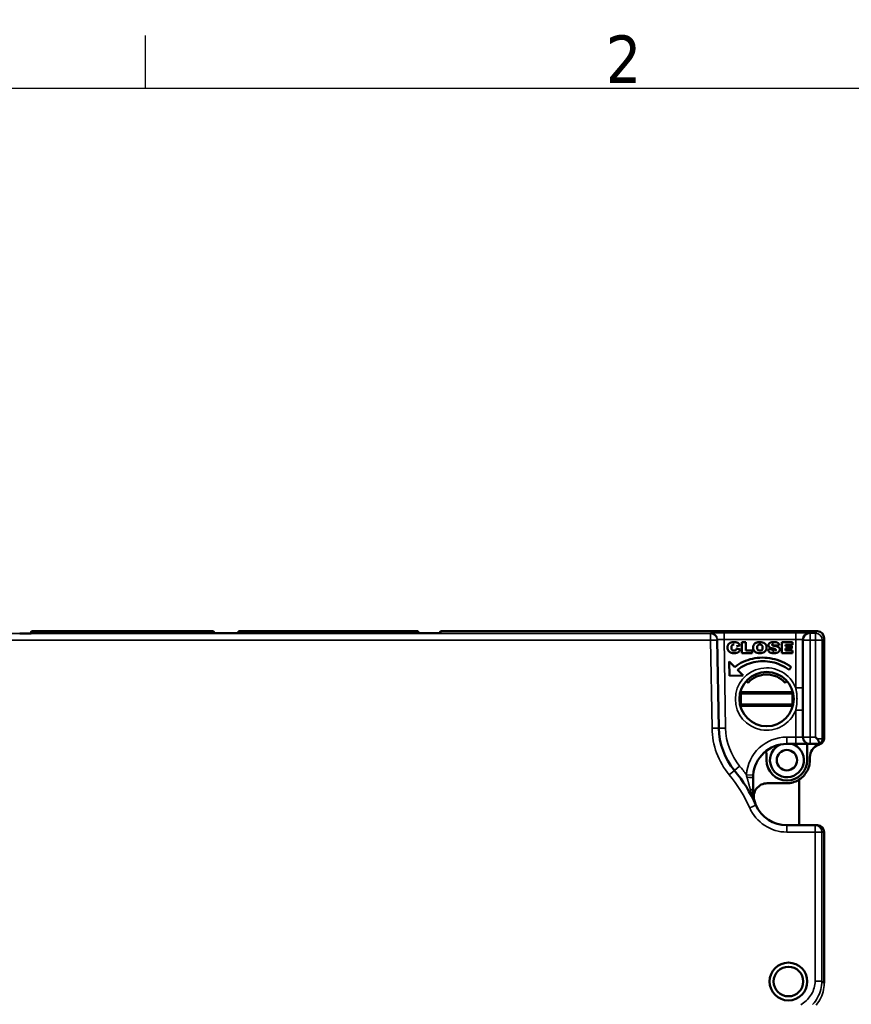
# Model space of a CAD drawing. Header units: millimetres. Extents: x 0 to 420, y 0 to 297.
# Tile 14 of 15: x 271 to 332, y 220 to 292. Entities that reach past the tile are written whole.
import ezdxf

# ---------------------------------------------------------------- set-up
doc = ezdxf.new("R2010")
doc.units = ezdxf.units.MM
doc.layers.get('0').update_dxf_attribs({"lineweight": 25})
for name, color, linetype, lineweight in [('Geometria schizzo (ISO)', 7, 'Continuous', 25), ('Simbolo (ISO)', 7, 'Continuous', 25), ('Visibile (ISO)', 7, 'Continuous', 50), ('Visibile sottile (ISO)', 7, 'Continuous', 35)]:
    doc.layers.add(name, color=color, linetype=linetype, lineweight=lineweight)
doc.styles.add('DEFAULT-ISO', font='TAHOMA.TTF')

# ---------------------------------------------------------------- blocks, each defined once
blk = doc.blocks.new('Bordi Default Border')
at = {"layer": 'Geometria schizzo (ISO)'}
blk.add_line((280, 287), (280, 290.9), dxfattribs=at)
at = {"layer": 'Geometria schizzo (ISO)', "flags": 128}
blk.add_lwpolyline([(10, 10), (10, 287), (410, 287), (410, 10), (10, 10)], dxfattribs=at)
at = {"layer": 'Simbolo (ISO)', "insert": (313.939, 287.4), "char_height": 3.5, "attachment_point": 7, "style": 'DEFAULT-ISO'}
blk.add_mtext('2', dxfattribs=at)

msp = doc.modelspace()

# ---------------------------------------------------------------- linework, layer by layer
at = {"layer": 'Visibile (ISO)'}
for p, q in [((271.587, 246.871), (271.582, 246.845)), ((271.59, 246.889), (271.587, 246.871)), ((285.033, 246.871), (271.587, 246.871)), ((271.59, 246.889), (271.59, 246.996)), ((271.59, 246.996), (285.03, 246.996)), ((271.69, 246.857), (271.689, 246.847)), ((300.758, 246.857), (271.69, 246.857)), ((271.715, 246.849), (271.69, 246.857)), ((285.03, 246.889), (285.03, 246.996)), ((285.03, 246.889), (285.033, 246.871)), ((285.033, 246.871), (285.035, 246.857)), ((286.867, 246.871), (286.864, 246.857)), ((286.87, 246.891), (286.867, 246.871)), ((300.11, 246.871), (286.867, 246.871)), ((286.87, 246.891), (286.87, 246.996)), ((286.87, 246.996), (300.107, 246.996)), ((300.107, 246.887), (300.107, 246.996)), ((300.107, 246.887), (300.11, 246.871)), ((300.11, 246.871), (300.112, 246.857)), ((301.744, 246.865), (301.744, 246.996)), ((301.744, 246.996), (329.54, 246.996)), ((322.147, 246.926), (322.148, 246.899)), ((328.98, 246.926), (322.147, 246.926)), ((328.98, 246.899), (322.148, 246.899)), ((328.98, 246.899), (328.98, 246.926)), ((322.157, 246.391), (322.158, 246.339)), ((322.158, 246.339), (322.271, 239.858)), ((323.835, 245.957), (323.578, 245.911)), ((323.975, 246.194), (323.975, 245.394)), ((324.267, 246.194), (323.975, 246.194)), ((324.267, 245.589), (324.267, 246.194)), ((326.23, 245.94), (326.731, 245.964)), ((326.907, 246.194), (326.907, 245.394)), ((327.701, 246.194), (326.907, 246.194)), ((327.199, 246.009), (327.701, 246.009)), ((327.199, 245.891), (327.199, 246.009)), ((327.701, 246.009), (327.701, 246.194)), ((330.04, 246.496), (330.04, 239.13)), ((323.59, 245.725), (323.847, 245.66)), ((323.975, 245.394), (324.734, 245.394)), ((324.734, 245.589), (324.267, 245.589)), ((324.734, 245.394), (324.734, 245.589)), ((326.194, 245.677), (325.902, 245.661)), ((326.907, 245.394), (327.712, 245.394)), ((327.666, 245.891), (327.199, 245.891)), ((327.199, 245.725), (327.666, 245.725)), ((327.199, 245.579), (327.199, 245.725)), ((327.712, 245.579), (327.199, 245.579)), ((327.666, 245.725), (327.666, 245.891)), ((327.712, 245.394), (327.712, 245.579)), ((323.041, 244.775), (323.059, 243.715)), ((323.454, 244.359), (323.041, 244.775)), ((324.073, 243.733), (323.662, 244.149)), ((327.462, 244.155), (327.609, 244.375)), ((323.059, 243.715), (324.073, 243.733)), ((324.303, 243.334), (324.435, 243.202)), ((327.154, 243.202), (327.285, 243.334)), ((323.894, 241.496), (323.894, 242.506)), ((323.894, 242.506), (327.694, 242.506)), ((327.694, 242.401), (323.894, 242.401)), ((327.694, 242.506), (327.694, 241.496)), ((327.694, 241.601), (323.894, 241.601)), ((323.894, 241.496), (327.694, 241.496)), ((327.944, 238.701), (327.294, 238.701)), ((327.944, 238.701), (328.944, 238.701)), ((328.794, 238.701), (328.794, 237.501)), ((329.003, 238.701), (328.944, 238.701)), ((329.717, 238.701), (329.003, 238.701)), ((329.396, 239.201), (329.512, 239.084)), ((329.757, 238.701), (329.717, 238.701)), ((329.766, 238.701), (329.79, 238.701)), ((329.652, 238.644), (329.652, 238.644)), ((325.794, 237.758), (325.794, 237.501)), ((328.985, 237.701), (328.985, 237.501)), ((324.794, 236.201), (324.794, 235.201)), ((325.849, 235.801), (327.285, 235.801)), ((328.194, 232.701), (328.194, 236.071)), ((327.294, 232.701), (329.374, 232.701)), ((329.374, 232.701), (329.544, 232.701)), ((330.04, 232.205), (330.04, 221.065))]:
    msp.add_line(p, q, dxfattribs=at)
at = {"layer": 'Visibile (ISO)', "flags": 128}
for points in [[(323.156, 245.421), (323.129, 245.432), (323.103, 245.446), (323.078, 245.461), (323.054, 245.479), (323.032, 245.5), (323.01, 245.522), (322.989, 245.547), (322.97, 245.573), (322.954, 245.602), (322.94, 245.633), (322.929, 245.666), (322.921, 245.701), (322.915, 245.738), (322.913, 245.777), (322.913, 245.818), (322.916, 245.856), (322.921, 245.893), (322.93, 245.929), (322.941, 245.962), (322.955, 245.993), (322.972, 246.022), (322.991, 246.049), (323.014, 246.074), (323.039, 246.098)], [(323.039, 246.098), (323.049, 246.106), (323.06, 246.114), (323.072, 246.122), (323.084, 246.13), (323.096, 246.137), (323.108, 246.144), (323.121, 246.15), (323.135, 246.156), (323.148, 246.162), (323.162, 246.167), (323.177, 246.172), (323.191, 246.177), (323.207, 246.181), (323.222, 246.185), (323.238, 246.188), (323.254, 246.191), (323.271, 246.194), (323.287, 246.197), (323.305, 246.199), (323.322, 246.2), (323.34, 246.202), (323.359, 246.203), (323.377, 246.203), (323.396, 246.204)], [(323.404, 246.018), (323.381, 246.017), (323.359, 246.014), (323.339, 246.01), (323.32, 246.004), (323.302, 245.996), (323.286, 245.987), (323.27, 245.976), (323.256, 245.963), (323.244, 245.949), (323.232, 245.932), (323.223, 245.913), (323.216, 245.891), (323.21, 245.867), (323.207, 245.841), (323.205, 245.812), (323.205, 245.782), (323.206, 245.753), (323.209, 245.727), (323.213, 245.703), (323.218, 245.681), (323.225, 245.662), (323.233, 245.645), (323.243, 245.63), (323.254, 245.618)], [(323.396, 246.204), (323.426, 246.203), (323.455, 246.202), (323.483, 246.199), (323.509, 246.196), (323.535, 246.192), (323.559, 246.188), (323.582, 246.182), (323.605, 246.176), (323.626, 246.169), (323.646, 246.161), (323.664, 246.152), (323.682, 246.142), (323.699, 246.131), (323.715, 246.12), (323.73, 246.108), (323.745, 246.094), (323.759, 246.08), (323.772, 246.065), (323.784, 246.05), (323.796, 246.033), (323.807, 246.015), (323.817, 245.997), (323.826, 245.977), (323.835, 245.957)], [(325.299, 246.204), (325.247, 246.202), (325.198, 246.198), (325.152, 246.191), (325.108, 246.181), (325.067, 246.168), (325.029, 246.153), (324.993, 246.135), (324.96, 246.114), (324.929, 246.09), (324.902, 246.064), (324.878, 246.035), (324.858, 246.005), (324.84, 245.972), (324.826, 245.937), (324.816, 245.9), (324.809, 245.861), (324.805, 245.819), (324.805, 245.776), (324.808, 245.734), (324.814, 245.695), (324.823, 245.658), (324.836, 245.623), (324.851, 245.591), (324.87, 245.561)], [(324.87, 245.561), (324.917, 245.507), (324.971, 245.463), (325.034, 245.429), (325.107, 245.405), (325.19, 245.39), (325.285, 245.384), (325.385, 245.387), (325.474, 245.399), (325.553, 245.422), (325.62, 245.455), (325.677, 245.496), (325.723, 245.545), (325.759, 245.603), (325.783, 245.672), (325.795, 245.75), (325.796, 245.838), (325.782, 245.919), (325.754, 245.991), (325.712, 246.054), (325.655, 246.107), (325.585, 246.149), (325.502, 246.179), (325.406, 246.197), (325.299, 246.204)], [(325.301, 245.569), (325.278, 245.57), (325.257, 245.572), (325.237, 245.576), (325.217, 245.581), (325.199, 245.588), (325.183, 245.597), (325.167, 245.607), (325.153, 245.619), (325.14, 245.633), (325.129, 245.649), (325.119, 245.667), (325.111, 245.687), (325.105, 245.709), (325.1, 245.733), (325.098, 245.76), (325.097, 245.789), (325.097, 245.818), (325.1, 245.846), (325.104, 245.871), (325.11, 245.894), (325.118, 245.915), (325.127, 245.934), (325.139, 245.951), (325.152, 245.965)], [(325.152, 245.965), (325.156, 245.969), (325.161, 245.973), (325.166, 245.977), (325.171, 245.981), (325.176, 245.985), (325.182, 245.988), (325.187, 245.991), (325.192, 245.994), (325.198, 245.997), (325.204, 246), (325.21, 246.002), (325.216, 246.004), (325.222, 246.007), (325.228, 246.009), (325.235, 246.01), (325.241, 246.012), (325.248, 246.013), (325.255, 246.015), (325.262, 246.016), (325.269, 246.016), (325.276, 246.017), (325.283, 246.018), (325.291, 246.018), (325.298, 246.018)], [(325.298, 246.018), (325.306, 246.018), (325.314, 246.018), (325.321, 246.017), (325.329, 246.017), (325.336, 246.016), (325.343, 246.015), (325.351, 246.013), (325.357, 246.012), (325.364, 246.011), (325.371, 246.009), (325.377, 246.007), (325.384, 246.005), (325.39, 246.003), (325.396, 246), (325.402, 245.998), (325.408, 245.995), (325.414, 245.992), (325.419, 245.989), (325.425, 245.985), (325.43, 245.982), (325.435, 245.978), (325.44, 245.974), (325.445, 245.97), (325.45, 245.966)], [(325.45, 245.966), (325.464, 245.95), (325.477, 245.932), (325.487, 245.911), (325.495, 245.888), (325.501, 245.862), (325.504, 245.834), (325.505, 245.803), (325.504, 245.773), (325.502, 245.745), (325.498, 245.719), (325.493, 245.696), (325.487, 245.675), (325.478, 245.656), (325.469, 245.64), (325.458, 245.625), (325.445, 245.613), (325.431, 245.603), (325.416, 245.594), (325.4, 245.586), (325.382, 245.58), (325.364, 245.575), (325.344, 245.572), (325.323, 245.57), (325.301, 245.569)], [(325.979, 246.086), (325.971, 246.075), (325.964, 246.063), (325.957, 246.051), (325.952, 246.039), (325.947, 246.027), (325.943, 246.015), (325.94, 246.002), (325.938, 245.99), (325.937, 245.977), (325.938, 245.964), (325.938, 245.952), (325.94, 245.94), (325.942, 245.928), (325.946, 245.916), (325.95, 245.905), (325.954, 245.894), (325.96, 245.884), (325.966, 245.874), (325.973, 245.864), (325.981, 245.854), (325.99, 245.845), (325.999, 245.836), (326.01, 245.827), (326.021, 245.819)], [(326.34, 246.204), (326.316, 246.203), (326.292, 246.203), (326.27, 246.201), (326.248, 246.2), (326.227, 246.198), (326.208, 246.195), (326.189, 246.192), (326.17, 246.189), (326.153, 246.185), (326.137, 246.181), (326.121, 246.177), (326.107, 246.172), (326.093, 246.166), (326.079, 246.161), (326.067, 246.155), (326.055, 246.148), (326.043, 246.142), (326.033, 246.135), (326.022, 246.127), (326.013, 246.12), (326.003, 246.112), (325.995, 246.104), (325.987, 246.095), (325.979, 246.086)], [(326.303, 246.057), (326.296, 246.057), (326.289, 246.056), (326.282, 246.056), (326.275, 246.055), (326.268, 246.054), (326.261, 246.052), (326.254, 246.05), (326.247, 246.048), (326.241, 246.045), (326.235, 246.041), (326.229, 246.037), (326.224, 246.032), (326.219, 246.027), (326.214, 246.021), (326.211, 246.015), (326.208, 246.009), (326.206, 246.002), (326.206, 245.994), (326.207, 245.987), (326.209, 245.981), (326.213, 245.975), (326.218, 245.969), (326.223, 245.965), (326.229, 245.961)], [(326.33, 245.931), (326.324, 245.933), (326.317, 245.934), (326.311, 245.935), (326.306, 245.936), (326.3, 245.937), (326.295, 245.938), (326.289, 245.939), (326.284, 245.941), (326.279, 245.942), (326.275, 245.943), (326.27, 245.944), (326.266, 245.945), (326.262, 245.947), (326.258, 245.948), (326.254, 245.949), (326.251, 245.95), (326.247, 245.952), (326.244, 245.953), (326.241, 245.954), (326.239, 245.955), (326.236, 245.957), (326.234, 245.958), (326.231, 245.959), (326.229, 245.961)], [(326.728, 245.773), (326.722, 245.782), (326.715, 245.79), (326.707, 245.798), (326.698, 245.806), (326.689, 245.813), (326.679, 245.821), (326.669, 245.828), (326.658, 245.835), (326.646, 245.842), (326.634, 245.848), (326.621, 245.854), (326.607, 245.86), (326.593, 245.866), (326.577, 245.872), (326.559, 245.878), (326.54, 245.884), (326.519, 245.89), (326.496, 245.896), (326.472, 245.902), (326.447, 245.908), (326.42, 245.914), (326.391, 245.92), (326.361, 245.925), (326.33, 245.931)], [(326.731, 245.964), (326.728, 245.984), (326.723, 246.003), (326.718, 246.021), (326.711, 246.039), (326.704, 246.055), (326.695, 246.071), (326.685, 246.085), (326.674, 246.099), (326.662, 246.112), (326.649, 246.124), (326.634, 246.135), (326.619, 246.145), (326.602, 246.154), (326.585, 246.162), (326.566, 246.17), (326.546, 246.177), (326.524, 246.183), (326.501, 246.188), (326.478, 246.193), (326.452, 246.197), (326.426, 246.2), (326.399, 246.202), (326.37, 246.203), (326.34, 246.204)], [(323.764, 245.506), (323.749, 245.491), (323.732, 245.476), (323.714, 245.462), (323.696, 245.45), (323.676, 245.438), (323.656, 245.428), (323.635, 245.419), (323.612, 245.41), (323.589, 245.403), (323.563, 245.397), (323.536, 245.392), (323.507, 245.389), (323.476, 245.386), (323.444, 245.384), (323.41, 245.384), (323.377, 245.384), (323.344, 245.386), (323.313, 245.388), (323.283, 245.391), (323.255, 245.395), (323.228, 245.4), (323.202, 245.406), (323.178, 245.413), (323.156, 245.421)], [(323.254, 245.618), (323.258, 245.613), (323.263, 245.61), (323.267, 245.606), (323.272, 245.602), (323.277, 245.599), (323.281, 245.596), (323.287, 245.593), (323.292, 245.59), (323.297, 245.588), (323.302, 245.585), (323.308, 245.583), (323.314, 245.581), (323.32, 245.579), (323.326, 245.577), (323.332, 245.576), (323.338, 245.574), (323.344, 245.573), (323.351, 245.572), (323.358, 245.571), (323.364, 245.57), (323.371, 245.57), (323.379, 245.57), (323.386, 245.569), (323.393, 245.569)], [(323.393, 245.569), (323.4, 245.569), (323.408, 245.57), (323.414, 245.57), (323.421, 245.57), (323.428, 245.571), (323.434, 245.571), (323.441, 245.572), (323.447, 245.573), (323.453, 245.574), (323.459, 245.576), (323.464, 245.577), (323.47, 245.579), (323.475, 245.581), (323.481, 245.582), (323.486, 245.584), (323.491, 245.587), (323.496, 245.589), (323.5, 245.591), (323.505, 245.594), (323.509, 245.597), (323.513, 245.599), (323.517, 245.602), (323.521, 245.605), (323.525, 245.609)], [(323.525, 245.609), (323.529, 245.612), (323.532, 245.616), (323.536, 245.619), (323.539, 245.623), (323.542, 245.627), (323.546, 245.631), (323.549, 245.635), (323.552, 245.639), (323.555, 245.644), (323.558, 245.648), (323.561, 245.653), (323.563, 245.658), (323.566, 245.663), (323.569, 245.668), (323.571, 245.673), (323.574, 245.678), (323.576, 245.684), (323.578, 245.689), (323.58, 245.695), (323.582, 245.701), (323.584, 245.707), (323.586, 245.713), (323.588, 245.719), (323.59, 245.725)], [(323.847, 245.66), (323.844, 245.652), (323.842, 245.644), (323.84, 245.637), (323.837, 245.63), (323.834, 245.622), (323.832, 245.615), (323.829, 245.608), (323.826, 245.601), (323.823, 245.595), (323.82, 245.588), (323.817, 245.581), (323.813, 245.575), (323.81, 245.569), (323.806, 245.562), (323.802, 245.556), (323.799, 245.55), (323.795, 245.544), (323.791, 245.539), (323.787, 245.533), (323.782, 245.527), (323.778, 245.522), (323.774, 245.517), (323.769, 245.511), (323.764, 245.506)], [(325.902, 245.661), (325.903, 245.651), (325.905, 245.641), (325.907, 245.632), (325.909, 245.622), (325.911, 245.613), (325.914, 245.603), (325.917, 245.594), (325.92, 245.585), (325.923, 245.576), (325.927, 245.568), (325.931, 245.559), (325.935, 245.551), (325.94, 245.542), (325.945, 245.534), (325.95, 245.526), (325.955, 245.519), (325.961, 245.511), (325.967, 245.503), (325.973, 245.496), (325.979, 245.489), (325.986, 245.482), (325.993, 245.475), (326.001, 245.468), (326.008, 245.462)], [(326.008, 245.462), (326.021, 245.452), (326.035, 245.443), (326.051, 245.434), (326.067, 245.426), (326.085, 245.419), (326.104, 245.413), (326.125, 245.407), (326.147, 245.402), (326.17, 245.397), (326.194, 245.393), (326.219, 245.39), (326.246, 245.387), (326.274, 245.386), (326.304, 245.384), (326.334, 245.384), (326.366, 245.384), (326.396, 245.385), (326.425, 245.387), (326.453, 245.39), (326.48, 245.393), (326.505, 245.398), (326.529, 245.403), (326.552, 245.409), (326.574, 245.417)], [(326.021, 245.819), (326.028, 245.814), (326.035, 245.809), (326.043, 245.804), (326.051, 245.799), (326.06, 245.795), (326.069, 245.79), (326.078, 245.786), (326.088, 245.781), (326.098, 245.777), (326.109, 245.773), (326.12, 245.768), (326.131, 245.764), (326.143, 245.76), (326.155, 245.757), (326.167, 245.753), (326.18, 245.749), (326.193, 245.746), (326.207, 245.742), (326.221, 245.739), (326.235, 245.735), (326.25, 245.732), (326.265, 245.729), (326.281, 245.726), (326.297, 245.723)], [(326.351, 245.54), (326.341, 245.54), (326.331, 245.541), (326.321, 245.542), (326.312, 245.543), (326.303, 245.545), (326.294, 245.547), (326.286, 245.55), (326.277, 245.553), (326.27, 245.557), (326.262, 245.561), (326.255, 245.566), (326.248, 245.571), (326.241, 245.576), (326.235, 245.582), (326.229, 245.588), (326.223, 245.595), (326.218, 245.603), (326.214, 245.611), (326.209, 245.62), (326.205, 245.63), (326.202, 245.64), (326.199, 245.652), (326.196, 245.664), (326.194, 245.677)], [(326.297, 245.723), (326.306, 245.721), (326.316, 245.719), (326.325, 245.717), (326.334, 245.715), (326.342, 245.713), (326.35, 245.711), (326.358, 245.71), (326.366, 245.708), (326.373, 245.706), (326.38, 245.704), (326.386, 245.702), (326.393, 245.7), (326.399, 245.698), (326.405, 245.696), (326.41, 245.694), (326.415, 245.692), (326.42, 245.69), (326.424, 245.688), (326.428, 245.686), (326.432, 245.685), (326.436, 245.683), (326.439, 245.681), (326.442, 245.679), (326.445, 245.677)], [(326.445, 245.677), (326.45, 245.672), (326.455, 245.667), (326.459, 245.663), (326.462, 245.658), (326.466, 245.653), (326.468, 245.648), (326.47, 245.643), (326.472, 245.638), (326.473, 245.633), (326.474, 245.628), (326.474, 245.622), (326.474, 245.617), (326.474, 245.612), (326.473, 245.607), (326.472, 245.602), (326.47, 245.597), (326.468, 245.593), (326.466, 245.588), (326.463, 245.584), (326.459, 245.58), (326.456, 245.575), (326.452, 245.571), (326.447, 245.568), (326.442, 245.564)], [(326.574, 245.417), (326.595, 245.425), (326.614, 245.434), (326.633, 245.444), (326.651, 245.454), (326.667, 245.466), (326.682, 245.478), (326.696, 245.492), (326.709, 245.506), (326.721, 245.521), (326.732, 245.537), (326.741, 245.552), (326.749, 245.569), (326.755, 245.585), (326.76, 245.602), (326.764, 245.62), (326.766, 245.638), (326.766, 245.656), (326.766, 245.674), (326.763, 245.691), (326.76, 245.709), (326.754, 245.725), (326.747, 245.742), (326.739, 245.758), (326.728, 245.773)], [(327.609, 244.375), (327.448, 244.484), (327.283, 244.583), (327.113, 244.672), (326.94, 244.753), (326.764, 244.823), (326.585, 244.884), (326.403, 244.936), (326.22, 244.978), (326.036, 245.011), (325.85, 245.035), (325.665, 245.048), (325.48, 245.053), (325.295, 245.047), (325.112, 245.033), (324.93, 245.008), (324.751, 244.974), (324.574, 244.931), (324.401, 244.878), (324.231, 244.815), (324.065, 244.743), (323.904, 244.662), (323.748, 244.57), (323.598, 244.47), (323.454, 244.359)], [(323.662, 244.149), (323.792, 244.252), (323.928, 244.347), (324.07, 244.432), (324.217, 244.508), (324.369, 244.576), (324.524, 244.634), (324.683, 244.684), (324.845, 244.724), (325.01, 244.756), (325.177, 244.778), (325.345, 244.792), (325.515, 244.797), (325.685, 244.792), (325.856, 244.779), (326.026, 244.757), (326.195, 244.726), (326.363, 244.686), (326.529, 244.637), (326.693, 244.579), (326.854, 244.512), (327.012, 244.436), (327.167, 244.351), (327.317, 244.258), (327.462, 244.155)], [(324.329, 243.362), (324.331, 243.362), (324.333, 243.362), (324.334, 243.362), (324.336, 243.362), (324.338, 243.362), (324.34, 243.362), (324.341, 243.362), (324.343, 243.362), (324.345, 243.362), (324.347, 243.362), (324.349, 243.362), (324.351, 243.362), (324.352, 243.362), (324.354, 243.362), (324.356, 243.362), (324.358, 243.362), (324.36, 243.362), (324.361, 243.362), (324.363, 243.362), (324.365, 243.362), (324.367, 243.362), (324.369, 243.362), (324.37, 243.362), (324.372, 243.363)], [(324.435, 243.202), (324.435, 243.207), (324.435, 243.211), (324.434, 243.215), (324.434, 243.219), (324.434, 243.223), (324.434, 243.228), (324.434, 243.232), (324.434, 243.236), (324.434, 243.24), (324.434, 243.244), (324.434, 243.248), (324.433, 243.252), (324.433, 243.257), (324.433, 243.261), (324.433, 243.265), (324.433, 243.269), (324.433, 243.273), (324.433, 243.277), (324.433, 243.281), (324.433, 243.286), (324.433, 243.29), (324.433, 243.294), (324.433, 243.298), (324.433, 243.302)], [(327.154, 243.202), (327.154, 243.207), (327.154, 243.211), (327.154, 243.215), (327.154, 243.219), (327.155, 243.223), (327.155, 243.228), (327.155, 243.232), (327.155, 243.236), (327.155, 243.24), (327.155, 243.244), (327.155, 243.248), (327.155, 243.252), (327.155, 243.257), (327.155, 243.261), (327.155, 243.265), (327.156, 243.269), (327.156, 243.273), (327.156, 243.277), (327.156, 243.281), (327.156, 243.286), (327.156, 243.29), (327.156, 243.294), (327.156, 243.298), (327.156, 243.302)], [(327.217, 243.363), (327.218, 243.362), (327.22, 243.362), (327.222, 243.362), (327.224, 243.362), (327.226, 243.362), (327.227, 243.362), (327.229, 243.362), (327.231, 243.362), (327.233, 243.362), (327.235, 243.362), (327.236, 243.362), (327.238, 243.362), (327.24, 243.362), (327.242, 243.362), (327.244, 243.362), (327.245, 243.362), (327.247, 243.362), (327.249, 243.362), (327.251, 243.362), (327.253, 243.362), (327.254, 243.362), (327.256, 243.362), (327.258, 243.362), (327.26, 243.362)], [(329.717, 238.701), (329.716, 238.702), (329.715, 238.705), (329.714, 238.709), (329.712, 238.715), (329.709, 238.723), (329.705, 238.732), (329.701, 238.744), (329.696, 238.756), (329.691, 238.77), (329.684, 238.786), (329.678, 238.802), (329.67, 238.82), (329.662, 238.839), (329.653, 238.859), (329.643, 238.88), (329.633, 238.902), (329.622, 238.924), (329.609, 238.947), (329.596, 238.971), (329.582, 238.994), (329.567, 239.017), (329.55, 239.04), (329.532, 239.063), (329.512, 239.084)], [(329.766, 238.701), (329.766, 238.701), (329.765, 238.7), (329.764, 238.699), (329.762, 238.698), (329.76, 238.697), (329.758, 238.696), (329.755, 238.694), (329.752, 238.692), (329.748, 238.689), (329.744, 238.687), (329.739, 238.684), (329.734, 238.681), (329.729, 238.678), (329.724, 238.675), (329.718, 238.672), (329.711, 238.669), (329.705, 238.666), (329.698, 238.663), (329.691, 238.659), (329.684, 238.656), (329.676, 238.653), (329.668, 238.65), (329.661, 238.647), (329.652, 238.644)], [(330.04, 239.135), (330.04, 239.115), (330.039, 239.094), (330.037, 239.074), (330.034, 239.054), (330.03, 239.034), (330.026, 239.014), (330.021, 238.994), (330.015, 238.974), (330.008, 238.955), (330, 238.936), (329.991, 238.916), (329.982, 238.897), (329.971, 238.879), (329.96, 238.86), (329.947, 238.842), (329.934, 238.824), (329.919, 238.807), (329.904, 238.79), (329.888, 238.774), (329.87, 238.758), (329.852, 238.742), (329.832, 238.728), (329.811, 238.714), (329.79, 238.701)], [(327.285, 235.801), (327.4, 235.805), (327.513, 235.817), (327.624, 235.836), (327.732, 235.862), (327.838, 235.896), (327.941, 235.936), (328.041, 235.983), (328.137, 236.036), (328.23, 236.095), (328.318, 236.159), (328.403, 236.229), (328.482, 236.304), (328.557, 236.383), (328.627, 236.467), (328.691, 236.556), (328.75, 236.649), (328.803, 236.745), (328.85, 236.845), (328.89, 236.947), (328.923, 237.053), (328.95, 237.162), (328.969, 237.273), (328.981, 237.386), (328.985, 237.501)], [(324.802, 236.392), (324.801, 236.384), (324.8, 236.376), (324.8, 236.368), (324.799, 236.36), (324.799, 236.352), (324.798, 236.344), (324.798, 236.336), (324.798, 236.328), (324.797, 236.32), (324.797, 236.312), (324.796, 236.304), (324.796, 236.296), (324.796, 236.288), (324.796, 236.28), (324.795, 236.272), (324.795, 236.264), (324.795, 236.256), (324.795, 236.248), (324.795, 236.24), (324.795, 236.233), (324.794, 236.225), (324.794, 236.217), (324.794, 236.209), (324.794, 236.201)], [(324.794, 235.201), (324.794, 235.199), (324.794, 235.196), (324.794, 235.194), (324.794, 235.192), (324.794, 235.189), (324.794, 235.187), (324.794, 235.185), (324.794, 235.182), (324.794, 235.18), (324.794, 235.178), (324.794, 235.175), (324.795, 235.173), (324.795, 235.171), (324.795, 235.168), (324.795, 235.166), (324.795, 235.164), (324.795, 235.162), (324.795, 235.159), (324.795, 235.157), (324.795, 235.155), (324.795, 235.152), (324.795, 235.15), (324.795, 235.148), (324.795, 235.145)], [(324.795, 235.145), (324.813, 234.893), (324.855, 234.652), (324.919, 234.42), (325.006, 234.194)]]:
    msp.add_lwpolyline(points, dxfattribs=at)
at = {"layer": 'Visibile (ISO)'}
for centre, radius in [((325.794, 242.001), 2), ((327.294, 237.501), 0.75), ((327.405, 221.193), 1.39), ((327.405, 221.193), 1.09)]:
    msp.add_circle(centre, radius, dxfattribs=at)
for centre, radius, start, end in [((329.54, 246.496), 0.5, 0, 90), ((325.794, 242.001), 1.814, 41.47049, 138.52951), ((327.27, 239.945), 5, 181, 219.745), ((327.294, 236.201), 2.5, 90, 175.62573), ((327.294, 237.501), 1.25, 112.73418, 73.7398), ((329.468, 239.111), 0.502, 290.14011, 305.14336), ((324.294, 237.758), 1.5, 0, 15.48961), ((329.985, 237.701), 1, 109.47199, 179.99297), ((329.985, 237.701), 1, 110.10813, 179.99998), ((327.294, 237.501), 1.5, 180, 0), ((315.121, 229.843), 10.8, 23.75657, 39.745), ((325.849, 234.801), 1, 90, 195.46601), ((327.294, 235.201), 2.5, 203.75657, 270)]:
    msp.add_arc(centre, radius, start, end, dxfattribs=at)
for centre, major_axis, ratio, start_param, end_param in [((270.7, 246.849), (1.015, 0), 0.00871, 4.741056, 6.311853), ((271.502, 246.496), (0.088, 0.5), 0.001492, 6.274722, 7.084511), ((285.118, 246.496), (0.088, -0.5), 0.001492, 2.37542, 3.150056), ((286.782, 246.496), (0.088, 0.5), 0.001492, 6.274722, 7.049358), ((300.195, 246.496), (0.088, -0.5), 0.001492, 2.37542, 3.150056), ((300.729, 246.866), (-1.015, 0), 0.00871, 1.599464, 3.141595), ((301.656, 246.496), (0.088, 0.5), 0.001492, 6.274722, 7.029857), ((329.54, 232.201), (-0.355, -0.355), 0.991311, 2.351831, 3.922627)]:
    msp.add_ellipse(centre, major_axis=major_axis, ratio=ratio, start_param=start_param, end_param=end_param, dxfattribs=at)
at = {"layer": 'Visibile sottile (ISO)'}
for p, q in [((248.931, 246.831), (321.658, 246.831)), ((285.03, 246.996), (271.59, 246.996)), ((271.715, 246.849), (271.715, 246.849)), ((300.107, 246.996), (286.87, 246.996)), ((329.54, 246.996), (301.744, 246.996)), ((321.658, 246.831), (321.657, 246.882)), ((321.658, 246.831), (321.658, 246.331)), ((322.657, 246.891), (327.944, 246.891)), ((322.657, 246.891), (322.657, 246.391)), ((327.944, 246.891), (327.944, 246.391)), ((328.944, 246.882), (329.003, 246.852)), ((329.003, 246.852), (329.396, 246.852)), ((329.003, 246.852), (329.003, 246.352)), ((329.396, 246.852), (329.54, 246.996)), ((329.396, 246.852), (329.396, 246.352)), ((329.54, 246.996), (329.54, 246.996)), ((321.658, 246.331), (248.931, 246.331)), ((321.658, 246.331), (322.158, 246.339)), ((321.771, 239.849), (321.658, 246.331)), ((327.944, 246.391), (322.657, 246.391)), ((322.657, 246.391), (322.771, 239.866)), ((327.944, 242.819), (327.944, 246.391)), ((328.503, 246.352), (328.444, 246.382)), ((328.444, 246.382), (328.444, 242.819)), ((328.503, 239.201), (328.503, 246.352)), ((329.003, 246.352), (328.503, 246.352)), ((329.396, 246.352), (329.003, 246.352)), ((329.003, 246.352), (329.003, 239.201)), ((329.396, 239.201), (329.396, 246.352)), ((329.896, 246.352), (329.396, 246.352)), ((330.04, 246.496), (329.896, 246.352)), ((329.896, 246.352), (329.896, 239.084)), ((330.04, 239.135), (330.04, 246.496)), ((330.04, 246.496), (330.04, 246.496)), ((327.944, 242.819), (328.444, 242.819)), ((327.944, 239.201), (327.944, 241.183)), ((327.944, 241.183), (328.444, 241.183)), ((328.444, 241.183), (328.444, 239.201)), ((321.771, 239.849), (322.271, 239.858)), ((322.271, 239.858), (322.771, 239.866)), ((327.294, 239.201), (327.944, 239.201)), ((327.294, 239.201), (327.294, 238.701)), ((327.944, 239.201), (328.444, 239.201)), ((327.944, 239.201), (327.944, 238.701)), ((328.444, 239.201), (328.503, 239.201)), ((329.003, 239.201), (328.503, 239.201)), ((329.003, 239.201), (329.396, 239.201)), ((329.003, 239.201), (329.003, 238.701)), ((329.896, 239.084), (329.512, 239.084)), ((323.041, 236.428), (323.425, 236.748)), ((323.425, 236.748), (323.81, 237.068)), ((324.303, 236.43), (324.802, 236.392)), ((324.549, 233.992), (325.006, 234.194)), ((327.294, 232.201), (327.294, 232.701)), ((329.374, 232.201), (327.294, 232.201)), ((329.374, 232.201), (329.374, 232.701)), ((329.374, 221.222), (329.374, 232.201)), ((329.374, 232.201), (329.874, 232.201)), ((329.874, 232.201), (329.874, 221.222)), ((330.04, 232.201), (329.874, 232.201)), ((330.04, 221.065), (330.04, 232.201)), ((329.374, 221.222), (329.874, 221.222)), ((329.874, 221.222), (330.04, 221.065)), ((330.04, 221.065), (330.04, 221.065))]:
    msp.add_line(p, q, dxfattribs=at)
at = {"layer": 'Visibile sottile (ISO)', "flags": 128}
for points in [[(327.944, 241.183), (327.958, 241.25), (327.972, 241.317), (327.984, 241.385), (327.995, 241.453), (328.005, 241.521), (328.014, 241.589), (328.021, 241.658), (328.027, 241.726), (328.032, 241.795), (328.035, 241.864), (328.037, 241.932), (328.038, 242.001), (328.037, 242.069), (328.035, 242.138), (328.032, 242.207), (328.027, 242.275), (328.021, 242.344), (328.014, 242.412), (328.005, 242.481), (327.995, 242.549), (327.984, 242.617), (327.972, 242.684), (327.958, 242.752), (327.944, 242.819)], [(328.444, 242.819), (328.444, 242.751), (328.444, 242.683), (328.444, 242.614), (328.444, 242.546), (328.444, 242.478), (328.444, 242.41), (328.444, 242.342), (328.444, 242.274), (328.444, 242.205), (328.444, 242.137), (328.444, 242.069), (328.444, 242.001), (328.444, 241.933), (328.444, 241.864), (328.444, 241.796), (328.444, 241.728), (328.444, 241.66), (328.444, 241.592), (328.444, 241.524), (328.444, 241.455), (328.444, 241.387), (328.444, 241.319), (328.444, 241.251), (328.444, 241.183)], [(329.896, 239.084), (329.9, 239.086), (329.905, 239.087), (329.909, 239.089), (329.913, 239.09), (329.918, 239.092), (329.922, 239.093), (329.927, 239.095), (329.931, 239.096), (329.935, 239.098), (329.94, 239.099), (329.944, 239.101), (329.948, 239.102), (329.953, 239.104), (329.957, 239.105), (329.961, 239.107), (329.966, 239.108), (329.97, 239.11), (329.974, 239.111), (329.979, 239.113), (329.983, 239.114), (329.988, 239.116), (329.992, 239.118), (329.996, 239.119), (330.001, 239.121), (330.005, 239.122), (330.009, 239.124), (330.014, 239.125), (330.018, 239.127), (330.022, 239.128), (330.027, 239.13), (330.031, 239.132), (330.036, 239.133), (330.04, 239.135)], [(329.652, 238.644), (329.651, 238.643), (329.651, 238.643), (329.65, 238.643), (329.65, 238.643), (329.649, 238.643), (329.649, 238.643), (329.649, 238.643), (329.648, 238.642), (329.648, 238.642), (329.647, 238.642), (329.647, 238.642), (329.646, 238.642), (329.646, 238.642), (329.646, 238.641), (329.645, 238.641), (329.645, 238.641), (329.644, 238.641), (329.644, 238.641), (329.643, 238.641), (329.643, 238.641), (329.642, 238.64), (329.642, 238.64), (329.642, 238.64), (329.641, 238.64)], [(324.587, 235.372), (324.577, 235.407), (324.568, 235.443), (324.559, 235.479), (324.549, 235.514), (324.54, 235.55), (324.53, 235.586), (324.521, 235.622), (324.511, 235.659), (324.502, 235.695), (324.492, 235.731), (324.482, 235.767), (324.472, 235.803), (324.462, 235.84), (324.452, 235.876), (324.443, 235.912), (324.433, 235.949), (324.423, 235.985), (324.412, 236.022), (324.402, 236.058), (324.392, 236.095), (324.382, 236.131), (324.372, 236.168), (324.362, 236.204), (324.351, 236.24)], [(325.006, 234.194), (324.985, 234.241), (324.965, 234.289), (324.945, 234.337), (324.925, 234.385), (324.905, 234.433), (324.885, 234.481), (324.866, 234.529), (324.847, 234.577), (324.828, 234.626), (324.81, 234.675), (324.792, 234.723), (324.774, 234.772), (324.756, 234.821), (324.739, 234.87), (324.722, 234.92), (324.706, 234.969), (324.689, 235.019), (324.673, 235.069), (324.658, 235.119), (324.643, 235.169), (324.628, 235.219), (324.614, 235.27), (324.6, 235.321), (324.587, 235.372)], [(328.314, 219.475), (328.421, 219.54), (328.525, 219.612), (328.624, 219.689), (328.718, 219.773), (328.807, 219.861), (328.891, 219.955), (328.969, 220.053), (329.042, 220.156), (329.108, 220.263), (329.168, 220.374), (329.221, 220.487), (329.266, 220.604), (329.304, 220.724), (329.334, 220.846), (329.356, 220.97), (329.37, 221.095), (329.374, 221.222)], [(329.874, 221.222), (329.869, 221.064), (329.854, 220.907), (329.828, 220.751), (329.793, 220.597), (329.748, 220.445), (329.694, 220.297), (329.631, 220.152), (329.559, 220.011), (329.479, 219.875), (329.39, 219.744), (329.293, 219.62), (329.188, 219.501)], [(329.458, 219.462), (329.555, 219.587), (329.644, 219.718), (329.725, 219.854), (329.797, 219.994), (329.86, 220.139), (329.914, 220.288), (329.959, 220.439), (329.994, 220.594), (330.019, 220.75), (330.035, 220.907), (330.04, 221.065)]]:
    msp.add_lwpolyline(points, dxfattribs=at)
at = {"layer": 'Visibile sottile (ISO)'}
for centre, radius, start, end in [((325.794, 242.001), 2.3, 20.8374, 339.1626), ((327.27, 239.945), 5.5, 181, 219.745), ((327.27, 239.945), 4.5, 181, 219.745), ((327.294, 236.201), 3, 90, 175.62573), ((315.121, 229.843), 11.3, 35.65459, 39.745), ((315.121, 229.843), 10.3, 23.75657, 39.745), ((327.294, 235.201), 3, 203.75657, 270)]:
    msp.add_arc(centre, radius, start, end, dxfattribs=at)
for centre, major_axis, ratio, start_param, end_param in [((322.657, 246.882), (1, 0), 0.008726, 1.570949, 3.141745), ((321.657, 246.382), (0.5, 0.009), 0.999962, 0, 1.553344), ((321.658, 246.331), (0.5, 0.009), 0.999962, 0, 1.553344), ((327.944, 246.882), (-1, 0), 0.008727, 3.159046, 4.712389), ((328.944, 246.382), (0.224, 0.447), 0.99981, 0.463693, 2.034337), ((329.003, 246.352), (0.224, 0.447), 0.99981, 0.463693, 2.034337), ((329.396, 246.352), (0.354, -0.354), 0.999924, 0.785436, 2.356156), ((329.54, 246.496), (-0.354, 0.354), 0.999924, 3.927029, 5.497749), ((322.657, 246.382), (-0.5, 0.009), 0.017435, 4.712998, 6.283794), ((327.944, 246.382), (0.5, 0), 0.017454, 0.017453, 1.570796), ((328.944, 239.201), (0, -0.5), 0.999848, 4.712389, 6.283185), ((329.003, 239.201), (0, -0.5), 0.999848, 4.712389, 6.283185), ((329.396, 239.084), (0.16, -0.474), 0.999958, 0.371077, 1.245203), ((326.36, 236.905), (-0.638, 2.805), 0.733975, 1.573429, 1.641352), ((324.294, 236.201), (0.5, 0), 0.07971, 0, 1.456296), ((324.294, 235.201), (0.5, 0), 0.42069, 0, 0.946614), ((329.374, 232.201), (0, 0.5), 0.999962, 4.712389, 6.283185)]:
    msp.add_ellipse(centre, major_axis=major_axis, ratio=ratio, start_param=start_param, end_param=end_param, dxfattribs=at)

# ---------------------------------------------------------------- block references
msp.add_blockref('Bordi Default Border', (0, 0))

doc.saveas('drawing.dxf')
